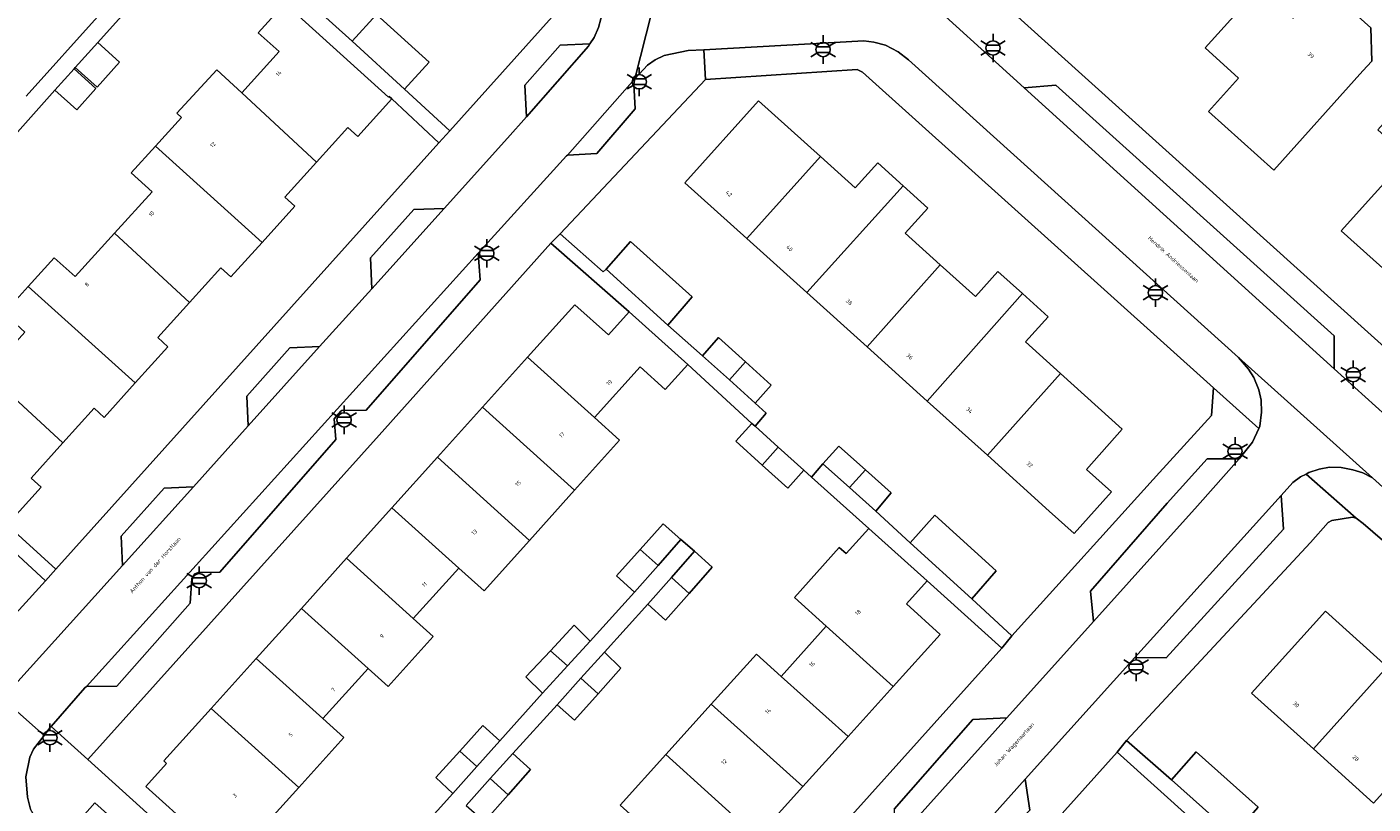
# Model space of a CAD drawing. Extents: x 105780 to 185197, y 477999 to 525027.
# Tile 239 of 256: x 108702 to 108822, y 479881 to 479950. Entities that reach past the tile are written whole.
import ezdxf
from ezdxf.enums import TextEntityAlignment as Align

# ---------------------------------------------------------------- set-up
doc = ezdxf.new("R2010")
doc.units = 0
for name, color, linetype, lineweight in [('B-RO-IE-MEUBILAIR_WEGMEUBILAIR-S', 252, 'Continuous', 25), ('B-XX-KG-KADASTRAAL_BEBOUWING-G', 252, 'Continuous', 20), ('B1-WE-OG-BEBOUWING-T18', 7, 'Continuous', 18), ('B1-WE-OG-TERREIN_ERF-GV', 252, 'Continuous', 18), ('B1-WE-OG-TOPOGRAFIE-T18', 10, 'Continuous', 18), ('B1-WE-VH-VERHARDING_BETONSTRAATSTEEN-GV', 252, 'Continuous', 18), ('B1-WE-VH-VERHARDING_TEGEL-GV', 252, 'Continuous', 18)]:
    doc.layers.add(name, color=color, linetype=linetype, lineweight=lineweight)
doc.styles.add('NLCS-ISO', font='NLCS-ISO.ttf')
doc.styles.add('NLCS-ISO-M200-T18', font='NLCS-ISO.ttf', dxfattribs={"height": 0.36})

# ---------------------------------------------------------------- blocks, each defined once
blk = doc.blocks.new('B-SIE-WEG_LICHTMAST-SO')
at = {"ltscale": 0.1}
for p, q in [((0, 1.27), (0, 2.53)), ((-1.1, 0.63), (-2.19, 1.27)), ((1.1, 0.63), (2.19, 1.27)), ((-1.1, -0.63), (-2.19, -1.27)), ((0, -1.27), (0, -2.53)), ((1.1, -0.63), (2.19, -1.27))]:
    blk.add_line(p, q, dxfattribs=at)
at = {"flags": 128}
for points in [[(-1.16, 0.5), (1.16, 0.5)], [(-1.16, -0.5), (1.16, -0.5)]]:
    blk.add_lwpolyline(points, dxfattribs=at)
at = {"ltscale": 0.1}
blk.add_circle((0, 0), 1.27, dxfattribs=at)
at = {"style": 'NLCS-ISO'}
blk.add_attdef('TYPE', text='', height=1.8, dxfattribs=at).set_placement((0, 2.53), align=Align.BOTTOM_CENTER)

msp = doc.modelspace()

# ---------------------------------------------------------------- linework, layer by layer
at = {"layer": 'B-XX-KG-KADASTRAAL_BEBOUWING-G', "flags": 128}
for points in [[(108821.017, 479946.328), (108821.792, 479947.19), (108821.706, 479950.145), (108819.193, 479952.404), (108816.001, 479952.396), (108815.226, 479951.534), (108814.773, 479951.03), (108811.805, 479953.713), (108806.994, 479948.369), (108809.961, 479945.688), (108807.297, 479942.729), (108813.094, 479937.517)], [(108725.23, 479952.326), (108722.872, 479949.726), (108724.724, 479948.047), (108721.4, 479944.381), (108728.036, 479938.236), (108730.81, 479941.308), (108731.708, 479940.497), (108734.736, 479943.851), (108734.498, 479944.065), (108734.424, 479943.983)], [(108731.21, 479948.976), (108735.872, 479944.71), (108738.043, 479947.107), (108733.365, 479951.327)], [(108708.61, 479948.851), (108706.607, 479946.618), (108708.542, 479944.882), (108710.545, 479947.115)], [(108706.507, 479946.506), (108704.804, 479944.608), (108706.74, 479942.872), (108708.442, 479944.77)], [(108728.036, 479938.236), (108721.4, 479944.381), (108719.19, 479946.427), (108715.625, 479942.576), (108716.041, 479942.191), (108713.741, 479939.654), (108723.219, 479931.098), (108726.111, 479934.3), (108725.213, 479935.111)], [(108832.031, 479935.142), (108828.458, 479938.346), (108831.269, 479941.48), (108826.503, 479945.754), (108822.33, 479941.102), (108825.003, 479938.705), (108819.094, 479932.117), (108824.754, 479927.041)], [(108772.81, 479938.714), (108767.32, 479943.67), (108760.77, 479936.39), (108766.263, 479931.444)], [(108713.741, 479939.654), (108711.574, 479937.264), (108713.426, 479935.585), (108710.104, 479931.921), (108716.764, 479925.755), (108719.543, 479928.832), (108720.441, 479928.021), (108723.219, 479931.098)], [(108780.162, 479936.13), (108777.904, 479938.17), (108775.893, 479935.944), (108772.81, 479938.714), (108766.263, 479931.444), (108771.608, 479926.63)], [(108783.446, 479929.111), (108780.345, 479931.922), (108782.356, 479934.148), (108780.162, 479936.13), (108771.608, 479926.63), (108776.953, 479921.817)], [(108716.764, 479925.755), (108710.104, 479931.921), (108706.595, 479928.05), (108704.743, 479929.729), (108702.426, 479927.173), (108711.939, 479918.607), (108714.844, 479921.824), (108713.946, 479922.635)], [(108753.778, 479928.722), (108759.245, 479923.751), (108761.429, 479926.263), (108755.949, 479931.186)], [(108790.761, 479926.555), (108788.589, 479928.517), (108786.578, 479926.291), (108783.446, 479929.111), (108776.953, 479921.817), (108782.298, 479917.003)], [(108702.426, 479927.173), (108700.276, 479924.802), (108702.128, 479923.123), (108698.806, 479919.459), (108705.503, 479913.286), (108708.276, 479916.356), (108709.174, 479915.545), (108711.939, 479918.607)], [(108794.136, 479919.46), (108791.03, 479922.269), (108793.041, 479924.495), (108790.761, 479926.555), (108782.298, 479917.003), (108787.643, 479912.189)], [(108755.82, 479924.93), (108753.98, 479922.89), (108750.99, 479925.56), (108746.78, 479920.884), (108752.727, 479915.534), (108756.79, 479920.04), (108759.02, 479918.02), (108761.02, 479920.24)], [(108762.343, 479921.024), (108764.722, 479918.88), (108766.152, 479920.484), (108763.756, 479922.639)], [(108752.727, 479915.534), (108746.78, 479920.884), (108742.787, 479916.45), (108750.966, 479909.081), (108754.965, 479913.516)], [(108766.152, 479920.484), (108764.722, 479918.88), (108767.008, 479916.819), (108768.442, 479918.425)], [(108705.503, 479913.286), (108698.806, 479919.459), (108695.297, 479915.588), (108693.445, 479917.267), (108691.213, 479914.591), (108700.385, 479906.29), (108700.311, 479906.208), (108700.548, 479905.994), (108703.577, 479909.348), (108702.679, 479910.159)], [(108794.136, 479919.46), (108787.643, 479912.189), (108793.15, 479907.23), (108795.361, 479905.239), (108798.682, 479908.928), (108796.443, 479910.924), (108799.63, 479914.5)], [(108742.787, 479916.45), (108738.78, 479911.999), (108746.979, 479904.615), (108750.966, 479909.081)], [(108767.006, 479914.762), (108766.731, 479915.01), (108765.283, 479913.422), (108767.623, 479911.317), (108769.059, 479912.906)], [(108738.78, 479911.999), (108734.74, 479907.513), (108740.673, 479902.166), (108742.933, 479900.128), (108746.979, 479904.615)], [(108769.059, 479912.906), (108767.623, 479911.317), (108769.919, 479909.252), (108771.341, 479910.845)], [(108773.027, 479911.432), (108775.393, 479909.315), (108776.805, 479910.899), (108774.453, 479912.998)], [(108776.805, 479910.899), (108775.393, 479909.315), (108777.738, 479907.216), (108779.105, 479908.845)], [(108734.74, 479907.513), (108730.701, 479903.027), (108736.631, 479897.683), (108740.673, 479902.166)], [(108756.81, 479903.815), (108758.384, 479902.397), (108760.402, 479904.69), (108758.846, 479906.08)], [(108780.801, 479904.414), (108786.254, 479899.427), (108788.439, 479901.908), (108782.988, 479906.864)], [(108782.286, 479901.026), (108777.12, 479905.67), (108775.11, 479903.45), (108774.486, 479903.982), (108770.499, 479899.549), (108773.337, 479896.996), (108779.29, 479891.641), (108783.466, 479896.266), (108780.46, 479898.98)], [(108758.384, 479902.397), (108756.81, 479903.815), (108754.692, 479901.46), (108756.282, 479900.01)], [(108759.571, 479901.327), (108761.145, 479899.909), (108763.181, 479902.239), (108761.624, 479903.659)], [(108736.631, 479897.683), (108730.701, 479903.027), (108726.694, 479898.577), (108732.621, 479893.236), (108734.415, 479891.631), (108738.418, 479896.072)], [(108761.145, 479899.909), (108759.571, 479901.327), (108757.474, 479898.946), (108759.063, 479897.527)], [(108726.694, 479898.577), (108722.687, 479894.128), (108728.609, 479888.787), (108732.621, 479893.236)], [(108823.172, 479893.38), (108817.68, 479898.33), (108811.12, 479891.05), (108816.617, 479886.1)], [(108752.35, 479895.671), (108750.938, 479897.085), (108748.82, 479894.822), (108750.328, 479893.463)], [(108773.337, 479896.996), (108769.323, 479892.541), (108775.267, 479887.185), (108779.29, 479891.641)], [(108728.609, 479888.787), (108722.687, 479894.128), (108718.681, 479889.679), (108726.456, 479882.667), (108730.465, 479887.113)], [(108750.328, 479893.463), (108748.82, 479894.822), (108746.646, 479892.501), (108748.124, 479891.056)], [(108753.632, 479894.7), (108751.538, 479892.373), (108753.059, 479891.002), (108755.077, 479893.262)], [(108769.323, 479892.541), (108767.122, 479894.524), (108763.117, 479890.079), (108771.259, 479882.746), (108775.267, 479887.185)], [(108830.525, 479890.791), (108828.305, 479892.792), (108826.297, 479890.564), (108823.172, 479893.38), (108816.617, 479886.1), (108821.964, 479881.284)], [(108753.059, 479891.002), (108751.538, 479892.373), (108749.418, 479890.017), (108750.954, 479888.644)], [(108726.456, 479882.667), (108718.681, 479889.679), (108714.49, 479885.024), (108714.72, 479884.81), (108712.88, 479882.76), (108717.36, 479878.73), (108716.4, 479877.66), (108721.35, 479873.27), (108724.4, 479876.65), (108722.54, 479878.32)], [(108763.117, 479890.079), (108759.069, 479885.586), (108767.203, 479878.254), (108771.259, 479882.746)], [(108744.322, 479886.801), (108742.824, 479888.169), (108740.765, 479885.895), (108742.287, 479884.523)], [(108742.287, 479884.523), (108740.765, 479885.895), (108738.638, 479883.547), (108740.139, 479882.119)], [(108745.472, 479885.684), (108743.475, 479883.452), (108745.066, 479882.019), (108747.052, 479884.275)], [(108759.069, 479885.586), (108755.03, 479881.103), (108763.16, 479873.776), (108767.203, 479878.254)], [(108803.999, 479883.362), (108809.511, 479878.442), (108811.712, 479880.908), (108806.2, 479885.828)], [(108745.066, 479882.019), (108743.475, 479883.452), (108741.331, 479881.055), (108742.976, 479879.644)]]:
    msp.add_lwpolyline(points, close=True, dxfattribs=at)
at = {"layer": 'B1-WE-OG-TERREIN_ERF-GV', "flags": 128}
for points in [[(108752.005, 479968.834), (108718.713, 479998.736), (108717.074, 479998.713), (108716.116, 479997.657), (108715.363, 479996.819), (108697.788, 479977.259), (108710.795, 479967.348), (108714.361, 479964.134), (108731.21, 479948.976), (108733.365, 479951.327), (108738.043, 479947.107), (108735.872, 479944.71), (108739.873, 479941.02), (108751.33, 479953.773), (108751.522, 479958.067)], [(108813.094, 479937.517), (108807.297, 479942.729), (108809.961, 479945.688), (108806.994, 479948.369), (108811.805, 479953.713), (108814.773, 479951.03), (108815.226, 479951.534), (108816.001, 479952.396), (108819.193, 479952.404), (108821.706, 479950.145), (108821.792, 479947.19), (108821.017, 479946.328)], [(108776.557, 479946.208), (108776.068, 479946.462), (108762.598, 479945.557), (108749.682, 479931.863), (108753.524, 479928.491), (108753.778, 479928.722), (108755.949, 479931.186), (108761.429, 479926.263), (108759.245, 479923.751), (108762.343, 479921.024), (108763.756, 479922.639), (108766.152, 479920.484), (108768.442, 479918.425), (108767.008, 479916.819), (108767.996, 479915.935), (108767.006, 479914.762), (108769.059, 479912.906), (108771.341, 479910.845), (108772.019, 479910.238), (108773.027, 479911.432), (108774.453, 479912.998), (108776.805, 479910.899), (108779.105, 479908.845), (108777.738, 479907.216), (108780.801, 479904.414), (108782.988, 479906.864), (108788.439, 479901.908), (108786.254, 479899.427), (108789.827, 479896.136), (108802.946, 479910.663), (108807.57, 479915.704), (108807.747, 479918.178)], [(108828.458, 479938.346), (108832.031, 479935.142), (108824.754, 479927.041), (108819.094, 479932.117), (108825.003, 479938.705), (108822.33, 479941.102), (108826.503, 479945.754), (108831.269, 479941.48)], [(108738.912, 479939.95), (108734.736, 479943.851), (108731.708, 479940.497), (108730.81, 479941.308), (108728.036, 479938.236), (108725.213, 479935.111), (108726.111, 479934.3), (108723.219, 479931.098), (108720.441, 479928.021), (108719.543, 479928.832), (108716.764, 479925.755), (108713.946, 479922.635), (108714.844, 479921.824), (108711.939, 479918.607), (108709.174, 479915.545), (108708.276, 479916.356), (108705.503, 479913.286), (108702.679, 479910.159), (108703.577, 479909.348), (108700.548, 479905.994), (108704.885, 479902.074)], [(108771.608, 479926.63), (108766.263, 479931.444), (108760.77, 479936.39), (108767.32, 479943.67), (108772.81, 479938.714), (108775.893, 479935.944), (108777.904, 479938.17), (108780.162, 479936.13), (108782.356, 479934.148), (108780.345, 479931.922), (108783.446, 479929.111), (108786.578, 479926.291), (108788.589, 479928.517), (108790.761, 479926.555), (108793.041, 479924.495), (108791.03, 479922.269), (108794.136, 479919.46), (108799.63, 479914.5), (108796.443, 479910.924), (108798.682, 479908.928), (108795.361, 479905.239), (108793.15, 479907.23), (108787.643, 479912.189), (108782.298, 479917.003), (108776.953, 479921.817)], [(108703.95, 479901.033), (108699.166, 479905.449), (108697.029, 479903.079), (108692.384, 479907.29), (108694.471, 479909.628), (108692.394, 479911.51), (108690.707, 479909.711), (108688.206, 479911.949), (108685.517, 479914.355), (108687.213, 479916.206), (108683.027, 479919.97), (108681.365, 479918.157), (108678.914, 479920.348), (108676.161, 479922.809), (108677.773, 479924.643), (108675.358, 479926.539), (108673.396, 479923.976), (108668.534, 479927.943), (108670.422, 479930.394), (108665.046, 479934.618), (108658.887, 479926.537), (108651.169, 479918.018), (108651.223, 479916.245), (108687.849, 479883.319)], [(108764.722, 479918.88), (108762.343, 479921.024), (108759.245, 479923.751), (108753.778, 479928.722), (108753.524, 479928.491), (108749.682, 479931.863), (108748.87, 479931.04), (108755.82, 479924.93), (108761.02, 479920.24), (108766.731, 479915.01), (108767.006, 479914.762), (108767.996, 479915.935), (108767.008, 479916.819)], [(108775.393, 479909.315), (108773.027, 479911.432), (108772.019, 479910.238), (108777.12, 479905.67), (108782.286, 479901.026), (108788.935, 479895.037), (108789.827, 479896.136), (108786.254, 479899.427), (108780.801, 479904.414), (108777.738, 479907.216)]]:
    msp.add_lwpolyline(points, close=True, dxfattribs=at)
for points in [[(108702.24, 479944.094), (108708.84, 479951.422), (108706.981, 479953.093), (108709.233, 479955.594), (108711.67, 479958.301), (108713.519, 479956.621), (108716.57, 479960.099), (108710.444, 479965.662), (108708.752, 479966.832), (108706.399, 479963.891), (108703.456, 479960.035), (108701.488, 479961.537)], [(108787.357, 479953.855), (108825.028, 479919.905), (108861.653, 479886.898), (108863.212, 479861.126), (108863.264, 479857.892), (108845.836, 479838.705), (108812.026, 479801.123), (108805.569, 479793.745), (108808.062, 479791.519), (108824.892, 479776.632)], [(108712.062, 479952.7), (108708.61, 479948.851), (108710.545, 479947.115), (108708.542, 479944.882), (108706.607, 479946.618), (108706.507, 479946.506), (108708.442, 479944.77), (108706.74, 479942.872), (108704.804, 479944.608), (108697.86, 479936.866)], [(108700.276, 479924.802), (108702.426, 479927.173), (108704.743, 479929.729), (108706.595, 479928.05), (108710.104, 479931.921), (108713.426, 479935.585), (108711.574, 479937.264), (108713.741, 479939.654), (108716.041, 479942.191), (108715.625, 479942.576), (108719.19, 479946.427), (108721.4, 479944.381), (108724.724, 479948.047), (108722.872, 479949.726), (108725.23, 479952.326)], [(108717.36, 479878.73), (108712.88, 479882.76), (108714.72, 479884.81), (108714.49, 479885.024), (108718.681, 479889.679), (108722.687, 479894.128), (108726.694, 479898.577), (108730.701, 479903.027), (108734.74, 479907.513), (108738.78, 479911.999), (108742.787, 479916.45), (108746.78, 479920.884), (108750.99, 479925.56), (108753.98, 479922.89), (108755.82, 479924.93), (108748.87, 479931.04), (108733.621, 479913.962), (108707.724, 479885.157), (108727.114, 479867.636)], [(108755.03, 479881.103), (108759.069, 479885.586), (108763.117, 479890.079), (108767.122, 479894.524), (108769.323, 479892.541), (108773.337, 479896.996), (108770.499, 479899.549), (108774.486, 479903.982), (108775.11, 479903.45), (108777.12, 479905.67), (108772.019, 479910.238), (108771.341, 479910.845), (108769.919, 479909.252), (108767.623, 479911.317), (108765.283, 479913.422), (108766.731, 479915.01), (108761.02, 479920.24), (108759.02, 479918.02), (108756.79, 479920.04), (108752.727, 479915.534), (108754.965, 479913.516), (108750.966, 479909.081), (108746.979, 479904.615), (108742.933, 479900.128), (108740.673, 479902.166), (108736.631, 479897.683), (108738.418, 479896.072), (108734.415, 479891.631), (108732.621, 479893.236), (108728.609, 479888.787), (108730.465, 479887.113), (108726.456, 479882.667), (108722.54, 479878.32)], [(108736.318, 479877.884), (108740.139, 479882.119), (108738.638, 479883.547), (108740.765, 479885.895), (108742.824, 479888.169), (108744.322, 479886.801), (108748.124, 479891.056), (108746.646, 479892.501), (108748.82, 479894.822), (108750.938, 479897.085), (108752.35, 479895.671), (108756.282, 479900.01), (108754.692, 479901.46), (108756.81, 479903.815), (108758.846, 479906.08), (108760.402, 479904.69), (108761.624, 479903.659), (108763.181, 479902.239), (108761.145, 479899.909), (108759.063, 479897.527), (108757.474, 479898.946), (108753.632, 479894.7), (108755.077, 479893.262), (108753.059, 479891.002), (108750.954, 479888.644), (108749.418, 479890.017), (108745.472, 479885.684), (108747.052, 479884.275), (108745.066, 479882.019), (108742.976, 479879.644)], [(108832.198, 479896.485), (108821.023, 479906.128), (108820.414, 479906.58), (108820.077, 479906.674), (108818.246, 479906.401), (108817.932, 479906.22), (108816.348, 479904.426), (108800.017, 479886.829), (108803.999, 479883.362), (108806.2, 479885.828), (108811.712, 479880.908), (108809.511, 479878.442), (108812.561, 479875.719), (108814.065, 479877.363), (108816.45, 479875.179), (108818.71, 479873.11), (108817.251, 479871.516), (108823.259, 479866.141)], [(108741.331, 479881.055), (108743.475, 479883.452), (108745.472, 479885.684), (108749.418, 479890.017), (108751.538, 479892.373), (108753.632, 479894.7), (108757.474, 479898.946), (108759.571, 479901.327), (108761.624, 479903.659), (108760.402, 479904.69), (108758.384, 479902.397), (108756.282, 479900.01), (108752.35, 479895.671), (108750.328, 479893.463), (108748.124, 479891.056), (108744.322, 479886.801), (108742.287, 479884.523), (108740.139, 479882.119), (108736.318, 479877.884)], [(108747.647, 479849.095), (108788.935, 479895.037), (108782.286, 479901.026), (108780.46, 479898.98), (108783.466, 479896.266), (108779.29, 479891.641), (108775.267, 479887.185), (108771.259, 479882.746), (108767.203, 479878.254)], [(108821.964, 479881.284), (108816.617, 479886.1), (108811.12, 479891.05), (108817.68, 479898.33), (108823.172, 479893.38)], [(108806.047, 479879.604), (108799.18, 479885.792), (108786.277, 479871.408)]]:
    msp.add_lwpolyline(points, dxfattribs=at)
at = {"layer": 'B1-WE-VH-VERHARDING_BETONSTRAATSTEEN-GV', "flags": 128}
for points in [[(108753.503, 479951.723), (108753.104, 479950.193), (108752.711, 479949.312), (108752.335, 479948.737), (108752.198, 479948.528), (108746.691, 479942.262), (108745.016, 479940.356), (108739.39, 479934.114), (108732.961, 479926.981), (108728.321, 479921.832), (108721.979, 479914.795), (108717.108, 479909.391), (108710.799, 479902.39), (108700.153, 479890.579), (108703.834, 479887.299), (108704.348, 479887.957), (108704.47, 479888.097), (108707.447, 479891.526), (108707.599, 479891.629), (108742.394, 479930.142), (108750.242, 479938.792), (108750.336, 479938.846), (108756.317, 479945.613), (108759.387, 479957.666)], [(108759.387, 479957.666), (108756.317, 479945.613), (108757.451, 479946.847), (108758.124, 479947.301), (108758.94, 479947.697), (108761.069, 479948.133), (108762.453, 479948.209), (108776.674, 479948.989), (108777.567, 479948.872), (108778.593, 479948.61), (108779.716, 479948.01), (108780.639, 479947.325), (108794.516, 479934.793), (108809.95, 479920.855), (108821.866, 479910.182), (108837.953, 479895.673)], [(108824.879, 479914.046), (108818.466, 479919.85), (108790.907, 479944.836), (108781.039, 479953.801)], [(108779.27, 479870.289), (108791.003, 479883.397), (108800.751, 479894.204), (108813.753, 479908.608), (108814.782, 479909.753), (108815.468, 479910.26), (108815.962, 479910.518), (108816.215, 479910.65), (108817.127, 479910.934), (108818.047, 479911.114), (108819.088, 479911.096), (108820.109, 479910.903), (108821.016, 479910.614), (108821.866, 479910.182), (108809.95, 479920.855), (108810.849, 479919.838), (108811.327, 479919.08), (108811.762, 479918.008), (108811.96, 479917.071), (108811.996, 479916.018), (108811.857, 479914.759), (108811.765, 479914.558), (108811.211, 479913.355), (108810.013, 479911.877), (108806.326, 479907.703), (108797.065, 479897.405), (108789.369, 479888.841), (108774.303, 479872.05)]]:
    msp.add_lwpolyline(points, dxfattribs=at)
for points in [[(108752.198, 479948.528), (108752.335, 479948.737), (108749.697, 479948.616), (108746.538, 479945.07), (108746.691, 479942.262)], [(108756.351, 479942.965), (108756.243, 479945.143), (108756.317, 479945.613), (108750.336, 479938.846), (108752.945, 479938.985)], [(108793.73, 479945.063), (108790.907, 479944.836), (108818.466, 479919.85), (108818.45, 479922.804)], [(108739.39, 479934.114), (108736.689, 479934.004), (108732.849, 479929.719), (108732.961, 479926.981)], [(108729.771, 479913.597), (108729.606, 479915.411), (108730.195, 479916.104), (108730.302, 479916.157), (108732.453, 479916.2), (108742.595, 479927.76), (108742.394, 479930.142), (108707.599, 479891.629), (108710.299, 479891.656), (108716.812, 479899.05), (108716.955, 479901.242), (108717.216, 479901.634), (108717.522, 479901.777), (108719.453, 479901.808)], [(108728.321, 479921.832), (108725.673, 479921.728), (108721.849, 479917.447), (108721.979, 479914.795)], [(108810.013, 479911.877), (108807.176, 479911.878), (108803.624, 479907.913), (108796.815, 479900.098), (108797.065, 479897.405), (108806.326, 479907.703)], [(108717.108, 479909.391), (108714.513, 479909.256), (108710.677, 479905.005), (108710.799, 479902.39)], [(108813.753, 479908.608), (108800.751, 479894.204), (108803.528, 479894.193), (108813.945, 479905.63)], [(108703.314, 479879.569), (108702.635, 479880.74), (108702.355, 479881.793), (108702.205, 479883.623), (108702.577, 479885.373), (108702.883, 479886.082), (108703.834, 479887.299), (108700.153, 479890.579), (108688.154, 479877.264), (108691.8, 479874.096), (108691.949, 479874.257), (108692.575, 479874.92), (108693.981, 479875.628), (108695.14, 479875.961), (108696.681, 479876.221), (108697.153, 479876.119), (108698.351, 479875.859), (108700.122, 479875.111), (108701.371, 479874.138), (108704.855, 479878.014), (108704.035, 479878.777)], [(108789.369, 479888.841), (108786.351, 479888.711), (108779.354, 479880.742), (108779.464, 479878.533), (108777.702, 479876.626), (108775.826, 479876.457), (108765.118, 479864.931), (108765.253, 479862.818), (108764.722, 479862.222), (108762.671, 479862.09), (108755.983, 479854.767), (108756.2, 479851.984), (108774.303, 479872.05)], [(108791.003, 479883.397), (108779.27, 479870.289), (108763.733, 479853.07), (108759.682, 479848.581), (108762.44, 479848.675), (108768.928, 479855.908), (108768.915, 479858.091), (108769.491, 479858.737), (108771.706, 479859.019), (108782.131, 479870.262), (108781.936, 479872.608), (108782.455, 479873.156), (108784.354, 479873.185), (108791.41, 479880.655)], [(108715.597, 479874.813), (108708.351, 479881.296), (108705.17, 479877.733), (108711.568, 479872.021), (108721.947, 479862.616), (108725.166, 479866.253)]]:
    msp.add_lwpolyline(points, close=True, dxfattribs=at)
at = {"layer": 'B1-WE-VH-VERHARDING_TEGEL-GV', "flags": 128}
for points in [[(108697.86, 479936.866), (108704.804, 479944.608), (108706.507, 479946.506), (108706.607, 479946.618), (108708.61, 479948.851), (108712.062, 479952.7), (108714.111, 479954.985), (108717.757, 479959.05), (108725.23, 479952.326), (108734.424, 479943.983), (108734.498, 479944.065), (108734.736, 479943.851), (108738.912, 479939.95), (108739.873, 479941.02), (108735.872, 479944.71), (108731.21, 479948.976), (108714.361, 479964.134), (108710.795, 479967.348), (108697.788, 479977.259)], [(108698.792, 479974.391), (108708.752, 479966.832), (108710.444, 479965.662), (108716.57, 479960.099), (108713.519, 479956.621), (108711.086, 479953.918), (108708.84, 479951.422), (108702.24, 479944.094)], [(108751.33, 479953.773), (108739.873, 479941.02), (108738.912, 479939.95), (108704.885, 479902.074), (108703.95, 479901.033), (108687.849, 479883.319)], [(108781.039, 479953.801), (108790.907, 479944.836), (108793.73, 479945.063), (108818.45, 479922.804), (108818.466, 479919.85), (108824.879, 479914.046)], [(108825.028, 479919.905), (108787.357, 479953.855)], [(108710.799, 479902.39), (108710.677, 479905.005), (108714.513, 479909.256), (108717.108, 479909.391), (108721.979, 479914.795), (108721.849, 479917.447), (108725.673, 479921.728), (108728.321, 479921.832), (108732.961, 479926.981), (108732.849, 479929.719), (108736.689, 479934.004), (108739.39, 479934.114), (108745.016, 479940.356), (108746.691, 479942.262), (108746.538, 479945.07), (108749.697, 479948.616), (108752.335, 479948.737), (108752.711, 479949.312), (108753.104, 479950.193), (108753.503, 479951.723)], [(108779.354, 479880.742), (108786.351, 479888.711), (108789.369, 479888.841), (108797.065, 479897.405), (108796.815, 479900.098), (108803.624, 479907.913), (108807.176, 479911.878), (108810.013, 479911.877), (108811.211, 479913.355), (108811.765, 479914.558), (108807.747, 479918.178), (108807.57, 479915.704), (108802.946, 479910.663), (108789.827, 479896.136), (108788.935, 479895.037), (108747.647, 479849.095)], [(108837.953, 479895.673), (108821.866, 479910.182), (108821.016, 479910.614), (108820.109, 479910.903), (108819.088, 479911.096), (108818.047, 479911.114), (108817.127, 479910.934), (108816.215, 479910.65), (108815.962, 479910.518), (108820.414, 479906.58), (108821.023, 479906.128), (108832.198, 479896.485)], [(108786.277, 479871.408), (108799.18, 479885.792), (108800.017, 479886.829), (108816.348, 479904.426), (108817.932, 479906.22), (108818.246, 479906.401), (108820.077, 479906.674), (108820.414, 479906.58), (108815.962, 479910.518), (108815.468, 479910.26), (108814.782, 479909.753), (108813.753, 479908.608), (108813.945, 479905.63), (108803.528, 479894.193), (108800.751, 479894.204), (108791.003, 479883.397), (108791.41, 479880.655)], [(108699.166, 479905.449), (108703.95, 479901.033), (108704.885, 479902.074), (108700.548, 479905.994)], [(108655.829, 479841.4), (108656.724, 479842.392), (108688.154, 479877.264), (108700.153, 479890.579), (108710.799, 479902.39)], [(108727.114, 479867.636), (108707.724, 479885.157), (108704.47, 479888.097), (108704.348, 479887.957), (108703.834, 479887.299), (108702.883, 479886.082), (108702.577, 479885.373), (108702.205, 479883.623), (108702.355, 479881.793), (108702.635, 479880.74)], [(108705.17, 479877.733), (108708.351, 479881.296), (108715.597, 479874.813)]]:
    msp.add_lwpolyline(points, dxfattribs=at)
for points in [[(108762.453, 479948.209), (108762.598, 479945.557), (108776.068, 479946.462), (108776.557, 479946.208), (108807.747, 479918.178), (108811.765, 479914.558), (108811.857, 479914.759), (108811.996, 479916.018), (108811.96, 479917.071), (108811.762, 479918.008), (108811.327, 479919.08), (108810.849, 479919.838), (108809.95, 479920.855), (108794.516, 479934.793), (108780.639, 479947.325), (108779.716, 479948.01), (108778.593, 479948.61), (108777.567, 479948.872), (108776.674, 479948.989)], [(108748.87, 479931.04), (108749.682, 479931.863), (108762.598, 479945.557), (108762.453, 479948.209), (108761.069, 479948.133), (108758.94, 479947.697), (108758.124, 479947.301), (108757.451, 479946.847), (108756.317, 479945.613), (108756.243, 479945.143), (108756.351, 479942.965), (108752.945, 479938.985), (108750.336, 479938.846), (108750.242, 479938.792), (108742.394, 479930.142), (108742.595, 479927.76), (108732.453, 479916.2), (108730.302, 479916.157), (108730.195, 479916.104), (108729.606, 479915.411), (108729.771, 479913.597), (108719.453, 479901.808), (108717.522, 479901.777), (108717.216, 479901.634), (108716.955, 479901.242), (108716.812, 479899.05), (108710.299, 479891.656), (108707.599, 479891.629), (108707.447, 479891.526), (108704.47, 479888.097), (108707.724, 479885.157), (108733.621, 479913.962)], [(108817.251, 479871.516), (108814.98, 479873.551), (108812.561, 479875.719), (108809.511, 479878.442), (108803.999, 479883.362), (108800.017, 479886.829), (108799.18, 479885.792), (108806.047, 479879.604), (108811.241, 479874.921), (108816.923, 479869.782), (108819.327, 479867.618), (108821.571, 479865.598), (108827.397, 479860.383), (108832.577, 479855.709), (108839.18, 479849.9), (108840.217, 479851.045), (108836.542, 479854.198), (108831.074, 479859.149), (108827.954, 479861.941), (108827.879, 479861.858), (108825.668, 479863.908), (108823.259, 479866.141)]]:
    msp.add_lwpolyline(points, close=True, dxfattribs=at)

# ---------------------------------------------------------------- block references
at = {"layer": 'B-RO-IE-MEUBILAIR_WEGMEUBILAIR-S', "xscale": 0.5, "yscale": 0.5, "zscale": 0.5}
for p in [(108773.054, 479948.228), (108788.146, 479948.366), (108756.723, 479945.363), (108743.172, 479930.121), (108802.58, 479926.62), (108820.156, 479919.341), (108730.496, 479915.325), (108809.652, 479912.533), (108717.619, 479901.037), (108800.857, 479893.366), (108704.362, 479887.088)]:
    msp.add_blockref('B-SIE-WEG_LICHTMAST-SO', p, dxfattribs=at)

# ---------------------------------------------------------------- texts
at = {"layer": 'B1-WE-OG-BEBOUWING-T18', "style": 'NLCS-ISO-M200-T18'}
for s, rotation, p in [('39', 318.1, (108816.383, 479947.714)), ('14', 47.7, (108724.67, 479946.106)), ('12', 47.7, (108718.828, 479939.767)), ('42', 318, (108764.677, 479935.428)), ('10', 47.7, (108713.377, 479933.625)), ('40', 318, (108770.067, 479930.574)), ('8', 47.7, (108707.639, 479927.353)), ('38', 318, (108775.367, 479925.801)), ('36', 318, (108780.74, 479920.964)), ('19', 40.5, (108754.053, 479918.637)), ('34', 318, (108786.057, 479916.174)), ('17', 40.5, (108749.839, 479913.991)), ('32', 318, (108791.403, 479911.361)), ('15', 40.5, (108745.949, 479909.668)), ('13', 40.5, (108742.059, 479905.346)), ('11', 40.5, (108737.628, 479900.699)), ('18', 40.5, (108776.144, 479898.221)), ('9', 40.5, (108733.852, 479896.103)), ('16', 40.5, (108772.065, 479893.621)), ('7', 40.5, (108729.531, 479891.348)), ('30', 318, (108815.076, 479890.045)), ('14', 40.5, (108768.159, 479889.455)), ('5', 40.5, (108725.749, 479887.35)), ('28', 318, (108820.378, 479885.27)), ('12', 40.5, (108764.254, 479884.942)), ('3', 40.5, (108720.778, 479881.947))]:
    msp.add_text(s, height=0.36, rotation=rotation, dxfattribs=at).set_placement(p, align=Align.MIDDLE)
at = {"layer": 'B1-WE-OG-TOPOGRAFIE-T18', "style": 'NLCS-ISO-M200-T18'}
for s, rotation, p in [('Hendrik Andriessenlaan', 317.8, (108804.179, 479929.587)), ('Anthon van der Horstlaan', 48, (108713.706, 479902.433)), ('Johan Wagenaarlaan', 47.9, (108790.042, 479886.444))]:
    msp.add_text(s, height=0.36, rotation=rotation, dxfattribs=at).set_placement(p, align=Align.MIDDLE)

doc.saveas('drawing.dxf')
